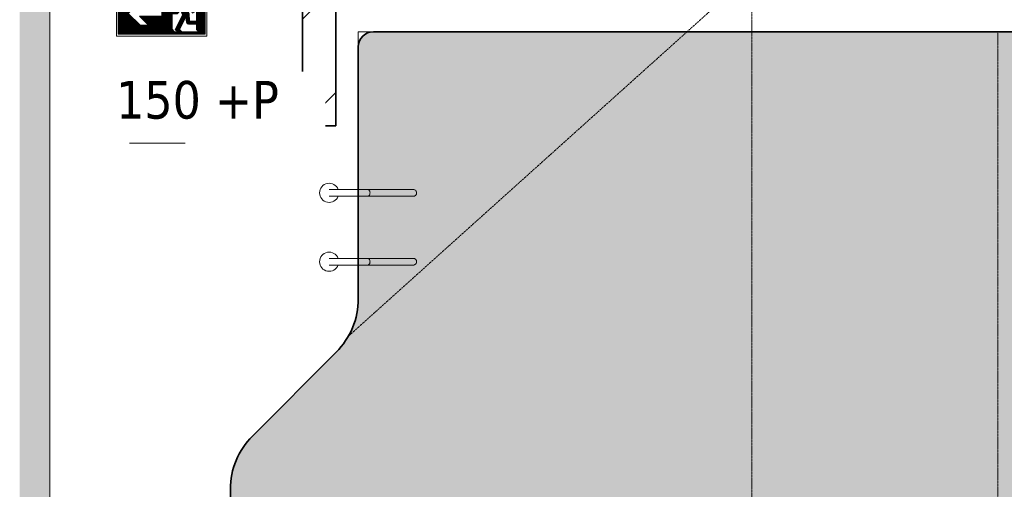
# Model space of a CAD drawing. Header units: millimetres. Extents: x 2016 to 102618, y -16590 to 68005.
# Tile 117 of 256: x 32010 to 38553, y 54263 to 57380. Entities that reach past the tile are written whole.
import ezdxf

# ---------------------------------------------------------------- set-up
doc = ezdxf.new("R2010")
doc.units = ezdxf.units.MM
doc.linetypes.add('dash 2_2', pattern=[4, 2, -2])
for name, color, linetype, lineweight in [('A-ANNO-NOTE', 131, 'Continuous', 5), ('A-DETL', 90, 'Continuous', 18), ('A-DETL-MBND', 5, 'Continuous', 13), ('A-FLOR', 192, 'Continuous', 13), ('A-GENM', 13, 'Continuous', 13), ('A-WALL-FNSH', 113, 'Continuous', 25), ('A-WALL-PATT', 111, 'Continuous', 25), ('G-ANNO-DIMS', 111, 'Continuous', 9), ('S-COLS', 52, 'Continuous', 13)]:
    doc.layers.add(name, color=color, linetype=linetype, lineweight=lineweight)
doc.layers.add('Water', color=131, linetype='Continuous')
doc.styles.add('Tahoma_1', font='tahoma.ttf', dxfattribs={"height": 250})

# ---------------------------------------------------------------- blocks, each defined once
blk = doc.blocks.new('28_VCS_SF_houten kolom - houten kolom 220x1000-V213-00 Begane grond')
at = {"layer": 'S-COLS', "lineweight": 5}
h = blk.add_hatch(dxfattribs=at)
h.set_pattern_fill('FP_208', color=256, style=0, pattern_type=2)
h.set_pattern_definition([(315, (-57175, 34000), (353.5534, 353.5534), [])])
h.paths.add_polyline_path([(-500, 110), (-500, -110), (500, -110), (500, 110), (-280, 110)], flags=0)
at = {"layer": 'S-COLS', "lineweight": 35}
for p, q in [((500, 110), (-500, 110)), ((-500, 110), (-500, -110)), ((500, -110), (500, 110)), ((-500, -110), (500, -110))]:
    blk.add_line(p, q, dxfattribs=at)
blk = doc.blocks.new('Stainless_Steel_Pool_Ladder_-_Parametric_Length_amp_Step_Height_12016 - Stainless_Steel_Pool_Ladder_-_Parametric_Length_amp_Step_Height_12016-3785707-00 Begane grond')
at = {"layer": 'A-GENM'}
for p, q in [((498.5, 250.8), (255.6, 250.8)), ((255.6, 206.4), (498.5, 206.4)), ((498.5, -206.4), (255.6, -206.4)), ((255.6, -250.8), (498.5, -250.8))]:
    blk.add_line(p, q, dxfattribs=at)
at = {"layer": 'A-GENM', "flags": 128}
for points in [[(193.7, 250.8), (188.1, 250.8), (182.2, 250.8), (176.3, 250.8), (170.3, 250.8), (164.4, 250.8), (158.3, 250.8), (152.3, 250.8), (146.3, 250.8), (140.3, 250.8), (134.3, 250.8), (128.3, 250.8), (122.4, 250.8), (116.5, 250.8), (110.6, 250.8), (104.9, 250.8), (99.2, 250.8), (93.6, 250.8), (88, 250.8), (82.6, 250.8), (77.3, 250.8), (72.1, 250.8), (67, 250.8), (62.1, 250.8), (57.3, 250.8), (52.6, 250.8), (48.1, 250.8), (43.8, 250.8), (39.6, 250.8), (35.6, 250.8), (31.8, 250.8), (28.2, 250.8), (24.8, 250.8), (21.6, 250.8), (18.6, 250.8), (15.8, 250.8), (13.2, 250.8), (10.9, 250.8), (8.7, 250.8), (6.8, 250.8), (5.2, 250.8), (3.7, 250.8), (2.5, 250.8), (1.5, 250.8), (0.8, 250.8), (0.3, 250.8), (0, 250.8), (0, 250.8)], [(0, 206.4), (0.1, 206.4), (0.5, 206.4), (1.1, 206.4), (1.9, 206.4), (3, 206.4), (4.3, 206.4), (5.9, 206.4), (7.6, 206.4), (9.7, 206.4), (11.9, 206.4), (14.3, 206.4), (17, 206.4), (19.9, 206.4), (23, 206.4), (26.3, 206.4), (29.8, 206.4), (33.5, 206.4), (37.4, 206.4), (41.4, 206.4), (45.7, 206.4), (50.1, 206.4), (54.6, 206.4), (59.4, 206.4), (64.2, 206.4), (69.2, 206.4), (74.4, 206.4), (79.6, 206.4), (85, 206.4), (90.5, 206.4), (96, 206.4), (101.7, 206.4), (107.4, 206.4), (113.2, 206.4), (119.1, 206.4), (125, 206.4), (131, 206.4), (136.9, 206.4), (142.9, 206.4), (149, 206.4), (155, 206.4), (161, 206.4), (167, 206.4), (173, 206.4), (178.9, 206.4), (184.8, 206.4), (190.6, 206.4), (193.7, 206.4)], [(193.7, 206.4), (196.4, 206.4), (202.1, 206.4), (207.7, 206.4), (213.3, 206.4), (218.7, 206.4), (224, 206.4), (229.2, 206.4), (234.3, 206.4), (239.2, 206.4), (244, 206.4), (248.7, 206.4), (253.2, 206.4), (255.6, 206.4)], [(255.6, 250.8), (251.2, 250.8), (246.6, 250.8), (241.9, 250.8), (237, 250.8), (232, 250.8), (226.9, 250.8), (221.7, 250.8), (216.3, 250.8), (210.8, 250.8), (205.3, 250.8), (199.6, 250.8), (193.9, 250.8)], [(558.8, 250.8), (557.7, 250.8), (556.3, 250.8), (554.4, 250.8), (552.3, 250.8), (549.7, 250.8), (546.9, 250.8), (543.6, 250.8), (540.1, 250.8), (536.2, 250.8), (532, 250.8), (527.4, 250.8), (522.6, 250.8), (517.4, 250.8), (512, 250.8), (506.2, 250.8), (500.2, 250.8), (498.5, 250.8)], [(498.5, 206.4), (504.6, 206.4), (510.5, 206.4), (516, 206.4), (521.2, 206.4), (526.2, 206.4), (530.8, 206.4), (535.1, 206.4), (539.1, 206.4), (542.7, 206.4), (546, 206.4), (549, 206.4), (551.6, 206.4), (553.9, 206.4), (555.8, 206.4), (557.4, 206.4), (558.5, 206.4), (558.8, 206.4)], [(193.7, -206.4), (188.1, -206.4), (182.2, -206.4), (176.3, -206.4), (170.3, -206.4), (164.4, -206.4), (158.3, -206.4), (152.3, -206.4), (146.3, -206.4), (140.3, -206.4), (134.3, -206.4), (128.3, -206.4), (122.4, -206.4), (116.5, -206.4), (110.6, -206.4), (104.9, -206.4), (99.2, -206.4), (93.6, -206.4), (88, -206.4), (82.6, -206.4), (77.3, -206.4), (72.1, -206.4), (67, -206.4), (62.1, -206.4), (57.3, -206.4), (52.6, -206.4), (48.1, -206.4), (43.8, -206.4), (39.6, -206.4), (35.6, -206.4), (31.8, -206.4), (28.2, -206.4), (24.8, -206.4), (21.6, -206.4), (18.6, -206.4), (15.8, -206.4), (13.2, -206.4), (10.9, -206.4), (8.7, -206.4), (6.8, -206.4), (5.2, -206.4), (3.7, -206.4), (2.5, -206.4), (1.5, -206.4), (0.8, -206.4), (0.3, -206.4), (0, -206.4), (0, -206.4)], [(0, -250.8), (0.1, -250.8), (0.5, -250.8), (1.1, -250.8), (1.9, -250.8), (3, -250.8), (4.3, -250.8), (5.9, -250.8), (7.6, -250.8), (9.7, -250.8), (11.9, -250.8), (14.3, -250.8), (17, -250.8), (19.9, -250.8), (23, -250.8), (26.3, -250.8), (29.8, -250.8), (33.5, -250.8), (37.4, -250.8), (41.4, -250.8), (45.7, -250.8), (50.1, -250.8), (54.6, -250.8), (59.4, -250.8), (64.2, -250.8), (69.2, -250.8), (74.4, -250.8), (79.6, -250.8), (85, -250.8), (90.5, -250.8), (96, -250.8), (101.7, -250.8), (107.4, -250.8), (113.2, -250.8), (119.1, -250.8), (125, -250.8), (131, -250.8), (136.9, -250.8), (142.9, -250.8), (149, -250.8), (155, -250.8), (161, -250.8), (167, -250.8), (173, -250.8), (178.9, -250.8), (184.8, -250.8), (190.6, -250.8), (193.7, -250.8)], [(193.7, -250.8), (196.4, -250.8), (202.1, -250.8), (207.7, -250.8), (213.3, -250.8), (218.7, -250.8), (224, -250.8), (229.2, -250.8), (234.3, -250.8), (239.2, -250.8), (244, -250.8), (248.7, -250.8), (253.2, -250.8), (255.6, -250.8)], [(255.6, -206.4), (251.2, -206.4), (246.6, -206.4), (241.9, -206.4), (237, -206.4), (232, -206.4), (226.9, -206.4), (221.7, -206.4), (216.3, -206.4), (210.8, -206.4), (205.3, -206.4), (199.6, -206.4), (193.9, -206.4)], [(558.8, -206.4), (557.7, -206.4), (556.3, -206.4), (554.4, -206.4), (552.3, -206.4), (549.7, -206.4), (546.9, -206.4), (543.6, -206.4), (540.1, -206.4), (536.2, -206.4), (532, -206.4), (527.4, -206.4), (522.6, -206.4), (517.4, -206.4), (512, -206.4), (506.2, -206.4), (500.2, -206.4), (498.5, -206.4)], [(498.5, -250.8), (504.6, -250.8), (510.5, -250.8), (516, -250.8), (521.2, -250.8), (526.2, -250.8), (530.8, -250.8), (535.1, -250.8), (539.1, -250.8), (542.7, -250.8), (546, -250.8), (549, -250.8), (551.6, -250.8), (553.9, -250.8), (555.8, -250.8), (557.4, -250.8), (558.5, -250.8), (558.8, -250.8)]]:
    blk.add_lwpolyline(points, dxfattribs=at)
at = {"layer": 'A-GENM'}
for centre, start, end in [((0, 228.6), 20.55997, 180), ((0, 228.6), 180, 339.44877), ((0, -228.6), 20.55997, 180), ((0, -228.6), 180, 339.44877)]:
    blk.add_arc(centre, 63.5, start, end, dxfattribs=at)
for points, knots in [([(271.5, 228.6), (271.5, 231.2), (270.8, 236.4), (268, 243.2), (263.7, 248.2), (258.5, 250.9), (254.9, 250.9), (253.2, 250.6)], [-1, -1, -1, -1, -0.8888889, -0.7777778, -0.6666667, -0.5555556, -0.4525978, -0.4525978, -0.4525978, -0.4525978]), ([(253.2, 206.6), (254.9, 206.3), (258.5, 206.3), (263.7, 209), (268, 214), (270.8, 220.8), (271.5, 226), (271.5, 228.6)], [-0.5471169, -0.5471169, -0.5471169, -0.5471169, -0.4444444, -0.3333333, -0.2222222, -0.1111111, 0, 0, 0, 0]), ([(581, 228.6), (581, 231.2), (580.1, 236.4), (576.2, 243.2), (570.1, 248.2), (562.9, 250.9), (557.8, 250.9), (555.4, 250.6)], [-1, -1, -1, -1, -0.8888889, -0.7777778, -0.6666667, -0.5555556, -0.4517371, -0.4517371, -0.4517371, -0.4517371]), ([(555.4, 206.6), (557.8, 206.3), (562.9, 206.3), (570.1, 209), (576.2, 214), (580.1, 220.8), (581, 226), (581, 228.6)], [-0.548285, -0.548285, -0.548285, -0.548285, -0.4444444, -0.3333333, -0.2222222, -0.1111111, 0, 0, 0, 0]), ([(271.5, -228.6), (271.5, -226), (270.8, -220.8), (268, -214), (263.7, -209), (258.5, -206.3), (254.9, -206.3), (253.2, -206.6)], [-1, -1, -1, -1, -0.8888889, -0.7777778, -0.6666667, -0.5555556, -0.4525978, -0.4525978, -0.4525978, -0.4525978]), ([(253.2, -250.6), (254.9, -250.9), (258.5, -250.9), (263.7, -248.2), (268, -243.2), (270.8, -236.4), (271.5, -231.2), (271.5, -228.6)], [-0.5471169, -0.5471169, -0.5471169, -0.5471169, -0.4444444, -0.3333333, -0.2222222, -0.1111111, 0, 0, 0, 0]), ([(581, -228.6), (581, -226), (580.1, -220.8), (576.2, -214), (570.1, -209), (562.9, -206.3), (557.8, -206.3), (555.4, -206.6)], [-1, -1, -1, -1, -0.8888889, -0.7777778, -0.6666667, -0.5555556, -0.4517371, -0.4517371, -0.4517371, -0.4517371]), ([(555.4, -250.6), (557.8, -250.9), (562.9, -250.9), (570.1, -248.2), (576.2, -243.2), (580.1, -236.4), (581, -231.2), (581, -228.6)], [-0.548285, -0.548285, -0.548285, -0.548285, -0.4444444, -0.3333333, -0.2222222, -0.1111111, 0, 0, 0, 0])]:
    blk.add_open_spline(points, degree=3, knots=knots, dxfattribs=at)
blk = doc.blocks.new('NLRS_00_NEN-EN ISO 7010_E001 - vluchtweg links-4415713-00 Begane grond')
at = {"layer": 'A-ANNO-NOTE', "lineweight": 9}
for p, q in [((-3, 0), (-3, -3.015)), ((3, 0), (-3, 0)), ((-2.883, -0.117), (2.883, -0.117)), ((-2.883, -2.898), (-2.883, -0.117)), ((-2.835, -0.117), (-2.835, -2.898)), ((-2.788, -0.117), (-2.788, -2.898)), ((-2.74, -0.117), (-2.74, -2.898)), ((-2.692, -0.117), (-2.692, -2.898)), ((-2.645, -0.117), (-2.645, -2.898)), ((-2.597, -0.117), (-2.597, -2.898)), ((-2.549, -0.117), (-2.549, -2.898)), ((-2.502, -0.117), (-2.502, -2.898)), ((-2.454, -0.117), (-2.454, -2.898)), ((-2.406, -0.117), (-2.406, -2.898)), ((-2.359, -0.117), (-2.359, -2.898)), ((-2.311, -0.117), (-2.311, -2.898)), ((-2.263, -0.117), (-2.263, -2.898)), ((-2.216, -0.117), (-2.216, -2.898)), ((-2.168, -0.117), (-2.168, -1.459)), ((-2.12, -0.117), (-2.12, -1.411)), ((-2.073, -0.117), (-2.073, -1.364)), ((-2.025, -0.117), (-2.025, -1.316)), ((-1.978, -0.117), (-1.978, -1.268)), ((-1.93, -0.117), (-1.93, -1.221)), ((-1.882, -0.117), (-1.882, -1.173)), ((-1.835, -0.117), (-1.835, -1.125)), ((-1.787, -0.117), (-1.787, -1.078)), ((-1.739, -0.117), (-1.739, -1.03)), ((-1.692, -0.117), (-1.692, -0.983)), ((-1.644, -0.117), (-1.644, -0.935)), ((-1.596, -0.117), (-1.596, -0.887)), ((-1.549, -0.117), (-1.549, -0.84)), ((-1.501, -0.117), (-1.501, -0.792)), ((-1.453, -0.117), (-1.453, -0.744)), ((-1.406, -0.117), (-1.406, -0.724)), ((-1.358, -0.117), (-1.358, -0.724)), ((-1.31, -0.117), (-1.31, -0.724)), ((-1.263, -0.117), (-1.263, -0.724)), ((-1.215, -0.117), (-1.215, -0.724)), ((-1.167, -0.117), (-1.167, -0.724)), ((-1.12, -0.117), (-1.12, -0.724)), ((-1.072, -0.117), (-1.072, -0.724)), ((-1.025, -0.117), (-1.025, -0.724)), ((-0.977, -0.117), (-0.977, -0.724)), ((-0.929, -0.117), (-0.929, -0.724)), ((-0.882, -0.117), (-0.882, -0.724)), ((-0.834, -0.117), (-0.834, -1.313)), ((-0.786, -0.117), (-0.786, -1.313)), ((-0.739, -0.117), (-0.739, -1.313)), ((-0.691, -0.117), (-0.691, -1.313)), ((-0.643, -0.117), (-0.643, -1.313)), ((-0.596, -0.117), (-0.596, -1.313)), ((-0.548, -0.117), (-0.548, -1.313)), ((-0.5, -0.117), (-0.5, -1.313)), ((-0.453, -0.117), (-0.453, -1.313)), ((-0.405, -0.117), (-0.405, -1.313)), ((-0.357, -0.117), (-0.357, -1.313)), ((-0.31, -0.117), (-0.31, -1.313)), ((-0.262, -0.117), (-0.262, -1.313)), ((-0.214, -0.117), (-0.214, -1.313)), ((-0.167, -0.117), (-0.167, -1.313)), ((-0.119, -0.117), (-0.119, -1.313)), ((-0.071, -0.117), (-0.071, -1.313)), ((-0.024, -0.117), (-0.024, -1.313)), ((0.024, -0.117), (0.024, -2.898)), ((0.071, -0.117), (0.071, -2.898)), ((0.119, -0.117), (0.119, -2.898)), ((0.167, -0.117), (0.167, -2.898)), ((0.214, -0.117), (0.214, -2.898)), ((0.262, -0.117), (0.262, -2.898)), ((0.31, -0.117), (0.31, -2.898)), ((0.357, -0.117), (0.357, -2.898)), ((0.405, -0.117), (0.405, -2.898)), ((0.453, -0.117), (0.453, -2.898)), ((0.5, -0.117), (0.5, -2.898)), ((0.548, -0.117), (0.548, -2.898)), ((0.596, -0.117), (0.596, -2.898)), ((0.643, -0.117), (0.643, -2.898)), ((0.691, -0.117), (0.691, -2.898)), ((0.696, -0.279), (2.304, -0.279)), ((0.696, -1.356), (0.696, -0.279)), ((0.739, -0.117), (0.739, -0.279)), ((0.786, -0.117), (0.786, -0.279)), ((0.834, -0.117), (0.834, -0.279)), ((0.882, -0.117), (0.882, -0.279)), ((0.929, -0.117), (0.929, -0.279)), ((0.977, -0.117), (0.977, -0.279)), ((1.025, -0.117), (1.025, -0.279)), ((1.072, -0.117), (1.072, -0.279)), ((1.12, -0.117), (1.12, -0.279)), ((1.167, -0.117), (1.167, -0.279)), ((1.167, -0.62), (1.167, -0.906)), ((1.215, -0.117), (1.215, -0.279)), ((1.215, -0.593), (1.215, -0.932)), ((1.263, -0.117), (1.263, -0.279)), ((1.263, -0.583), (1.263, -0.943)), ((1.31, -0.117), (1.31, -0.279)), ((1.31, -0.585), (1.31, -0.94)), ((1.358, -0.117), (1.358, -0.279)), ((1.358, -0.601), (1.358, -0.924)), ((1.406, -0.117), (1.406, -0.279)), ((1.406, -0.636), (1.406, -0.89)), ((1.453, -0.117), (1.453, -0.279)), ((1.501, -0.117), (1.501, -0.279)), ((1.549, -0.117), (1.549, -0.279)), ((1.596, -0.117), (1.596, -0.279)), ((1.644, -0.117), (1.644, -0.279)), ((1.692, -0.117), (1.692, -0.279)), ((1.739, -0.117), (1.739, -0.279)), ((1.787, -0.117), (1.787, -0.279)), ((1.835, -0.117), (1.835, -0.279)), ((1.882, -0.117), (1.882, -0.279)), ((1.93, -0.117), (1.93, -0.279)), ((1.977, -0.117), (1.977, -0.279)), ((2.026, -0.117), (2.026, -0.279)), ((2.073, -0.117), (2.073, -0.279)), ((2.121, -0.117), (2.121, -0.279)), ((2.169, -0.117), (2.169, -0.279)), ((2.216, -0.117), (2.216, -0.279)), ((2.264, -0.117), (2.264, -0.279)), ((2.304, -0.279), (2.304, -2.033)), ((2.311, -0.117), (2.311, -2.578)), ((2.359, -0.117), (2.359, -2.625)), ((2.406, -0.117), (2.406, -2.673)), ((2.454, -0.117), (2.454, -2.721)), ((2.502, -0.117), (2.502, -2.898)), ((2.549, -0.117), (2.549, -2.898)), ((2.597, -0.117), (2.597, -2.898)), ((2.645, -0.117), (2.645, -2.898)), ((2.692, -0.117), (2.692, -2.898)), ((2.74, -0.117), (2.74, -2.898)), ((2.788, -0.117), (2.788, -2.898)), ((2.835, -0.117), (2.835, -2.898)), ((2.883, -0.117), (2.883, -2.898)), ((3, -3.015), (3, 0)), ((-1.433, -0.724), (-2.216, -1.507)), ((-0.875, -0.724), (-1.464, -1.313)), ((-0.875, -0.724), (-1.433, -0.724)), ((-1.167, -1.051), (-1.429, -1.313)), ((-1.167, -1.096), (-1.384, -1.313)), ((-1.167, -1.146), (-1.334, -1.313)), ((-1.167, -1.194), (-1.286, -1.313)), ((-1.12, -1.197), (-1.236, -1.313)), ((-1.167, -1.016), (-1.167, -1.244)), ((-1.12, -0.968), (-1.12, -1.313)), ((-1.072, -0.92), (-1.072, -1.313)), ((-1.025, -0.873), (-1.025, -1.313)), ((-0.977, -0.825), (-0.977, -1.313)), ((-0.929, -0.777), (-0.929, -1.313)), ((-0.882, -0.724), (-0.882, -1.313)), ((1.292, -0.977), (0.939, -1.356)), ((1.022, -1.531), (1.251, -1.303)), ((1.025, -1.264), (1.025, -1.529)), ((1.072, -1.213), (1.072, -1.482)), ((1.12, -0.675), (1.12, -0.851)), ((1.12, -1.161), (1.12, -1.434)), ((1.167, -1.11), (1.167, -1.386)), ((1.215, -1.059), (1.215, -1.339)), ((1.251, -1.303), (1.406, -1.651)), ((1.263, -1.008), (1.263, -1.33)), ((1.263, -1.008), (1.263, -1.33)), ((1.31, -0.977), (1.31, -1.437)), ((1.946, -0.977), (1.31, -0.977)), ((1.358, -0.977), (1.358, -1.544)), ((1.406, -0.977), (1.406, -2.13)), ((1.453, -0.977), (1.453, -2.037)), ((1.501, -0.977), (1.501, -1.943)), ((1.549, -0.977), (1.549, -1.85)), ((1.596, -0.977), (1.596, -1.756)), ((1.628, -1.149), (1.85, -1.149)), ((1.817, -1.519), (1.628, -1.149)), ((1.644, -0.977), (1.644, -1.149)), ((1.644, -1.18), (1.644, -2.037)), ((1.692, -0.977), (1.692, -1.149)), ((1.692, -1.273), (1.692, -2.186)), ((1.739, -0.977), (1.739, -1.149)), ((1.787, -0.977), (1.787, -1.149)), ((1.835, -0.977), (1.835, -1.149)), ((1.85, -1.149), (2.045, -1.486)), ((1.882, -0.977), (1.882, -1.205)), ((1.93, -0.977), (1.93, -1.288)), ((2.196, -1.409), (1.946, -0.977)), ((1.978, -1.031), (1.978, -1.37)), ((2.025, -1.114), (2.025, -1.453)), ((2.025, -1.306), (2.11, -1.453)), ((2.073, -1.196), (2.073, -1.388)), ((2.073, -1.293), (2.153, -1.431)), ((-1.433, -2.291), (-2.216, -1.507)), ((-2.168, -1.556), (-2.168, -2.898)), ((-2.12, -1.603), (-2.12, -2.898)), ((-2.073, -1.651), (-2.073, -2.898)), ((-2.025, -1.699), (-2.025, -2.898)), ((-1.978, -1.746), (-1.978, -2.898)), ((-1.93, -1.794), (-1.93, -2.898)), ((-1.882, -1.841), (-1.882, -2.898)), ((-1.835, -1.889), (-1.835, -2.898)), ((-1.787, -1.937), (-1.787, -2.898)), ((0, -1.313), (-1.464, -1.313)), ((-0.875, -2.291), (-1.464, -1.702)), ((0, -1.702), (-1.464, -1.702)), ((-1.167, -1.953), (-1.418, -1.702)), ((-1.167, -1.906), (-1.372, -1.702)), ((-1.167, -1.86), (-1.325, -1.702)), ((-1.167, -1.815), (-1.28, -1.702)), ((-1.12, -1.815), (-1.233, -1.702)), ((-1.167, -1.702), (-1.167, -1.999)), ((-1.12, -1.702), (-1.12, -2.047)), ((-1.072, -1.702), (-1.072, -2.094)), ((-1.025, -1.702), (-1.025, -2.142)), ((-0.977, -1.702), (-0.977, -2.19)), ((-0.929, -1.702), (-0.929, -2.237)), ((-0.882, -1.702), (-0.882, -2.285)), ((-0.834, -1.702), (-0.834, -2.898)), ((-0.786, -1.702), (-0.786, -2.898)), ((-0.739, -1.702), (-0.739, -2.898)), ((-0.691, -1.702), (-0.691, -2.898)), ((-0.643, -1.702), (-0.643, -2.898)), ((-0.596, -1.702), (-0.596, -2.898)), ((-0.548, -1.702), (-0.548, -2.898)), ((-0.5, -1.702), (-0.5, -2.898)), ((-0.453, -1.702), (-0.453, -2.898)), ((-0.405, -1.702), (-0.405, -2.898)), ((-0.357, -1.702), (-0.357, -2.898)), ((-0.31, -1.702), (-0.31, -2.898)), ((-0.262, -1.702), (-0.262, -2.898)), ((-0.214, -1.702), (-0.214, -2.898)), ((-0.167, -1.702), (-0.167, -2.898)), ((-0.119, -1.702), (-0.119, -2.898)), ((-0.071, -1.702), (-0.071, -2.898)), ((-0.024, -1.702), (-0.024, -2.898)), ((0, -1.702), (0, -1.313)), ((0.939, -1.356), (0.696, -1.356)), ((0.696, -1.531), (1.022, -1.531)), ((0.696, -2.57), (0.696, -1.531)), ((0.739, -1.356), (0.739, -1.531)), ((0.786, -1.356), (0.786, -1.531)), ((0.834, -1.356), (0.834, -1.531)), ((0.882, -1.356), (0.882, -1.531)), ((1.406, -1.586), (0.904, -2.57)), ((0.929, -1.356), (0.929, -1.531)), ((0.977, -1.315), (0.977, -1.531)), ((1.182, -2.57), (1.596, -1.756)), ((1.215, -1.96), (1.215, -2.504)), ((1.263, -1.867), (1.263, -2.411)), ((1.31, -1.773), (1.31, -2.317)), ((1.358, -1.68), (1.358, -2.224)), ((1.599, -1.751), (1.657, -2.116)), ((1.739, -1.367), (1.739, -2.216)), ((1.787, -1.46), (1.787, -2.224)), ((1.853, -2.033), (1.817, -1.519)), ((1.835, -1.775), (1.835, -2.224)), ((2.045, -1.486), (2.196, -1.409)), ((-1.739, -1.984), (-1.739, -2.898)), ((-1.692, -2.032), (-1.692, -2.898)), ((-1.644, -2.08), (-1.644, -2.898)), ((-1.596, -2.127), (-1.596, -2.898)), ((-1.549, -2.175), (-1.549, -2.898)), ((-1.501, -2.223), (-1.501, -2.898)), ((-1.453, -2.27), (-1.453, -2.898)), ((-0.875, -2.291), (-1.433, -2.291)), ((-1.406, -2.291), (-1.406, -2.898)), ((-1.358, -2.291), (-1.358, -2.898)), ((-1.31, -2.291), (-1.31, -2.898)), ((-1.263, -2.291), (-1.263, -2.898)), ((-1.215, -2.291), (-1.215, -2.898)), ((-1.167, -2.291), (-1.167, -2.898)), ((-1.12, -2.291), (-1.12, -2.898)), ((-1.072, -2.291), (-1.072, -2.898)), ((-1.025, -2.291), (-1.025, -2.898)), ((-0.977, -2.291), (-0.977, -2.898)), ((-0.929, -2.291), (-0.929, -2.898)), ((-0.882, -2.291), (-0.882, -2.898)), ((0.862, -2.736), (0.691, -2.565)), ((0.739, -2.612), (0.739, -2.898)), ((0.904, -2.57), (1.072, -2.738)), ((0.904, -2.57), (1.182, -2.57)), ((0.977, -2.428), (0.977, -2.643)), ((1.025, -2.334), (1.025, -2.69)), ((1.072, -2.241), (1.072, -2.898)), ((1.12, -2.147), (1.12, -2.898)), ((1.167, -2.054), (1.167, -2.898)), ((1.182, -2.57), (1.347, -2.736)), ((1.215, -2.604), (1.215, -2.898)), ((1.787, -2.224), (2.496, -2.224)), ((2.304, -2.033), (1.853, -2.033)), ((1.882, -2.033), (1.882, -2.224)), ((1.93, -2.033), (1.93, -2.224)), ((1.978, -2.033), (1.978, -2.224)), ((2.025, -2.033), (2.025, -2.224)), ((2.073, -2.033), (2.073, -2.224)), ((2.12, -2.033), (2.12, -2.224)), ((2.168, -2.033), (2.168, -2.224)), ((2.216, -2.033), (2.216, -2.224)), ((2.263, -2.033), (2.263, -2.224)), ((2.304, -2.57), (2.304, -2.224)), ((2.304, -2.57), (2.469, -2.736)), ((2.496, -2.224), (2.311, -2.039)), ((-3, -3.015), (3, -3.015)), ((2.883, -2.898), (-2.883, -2.898)), ((0.786, -2.66), (0.786, -2.898)), ((0.834, -2.708), (0.834, -2.898)), ((0.882, -2.736), (0.882, -2.898)), ((1.072, -2.736), (0.882, -2.736)), ((0.929, -2.736), (0.929, -2.898)), ((0.977, -2.736), (0.977, -2.898)), ((1.025, -2.736), (1.025, -2.898)), ((1.263, -2.651), (1.263, -2.898)), ((1.31, -2.699), (1.31, -2.898)), ((1.358, -2.736), (1.358, -2.898)), ((2.454, -2.736), (1.358, -2.736)), ((1.406, -2.736), (1.406, -2.898)), ((1.453, -2.736), (1.453, -2.898)), ((1.501, -2.736), (1.501, -2.898)), ((1.549, -2.736), (1.549, -2.898)), ((1.596, -2.736), (1.596, -2.898)), ((1.644, -2.736), (1.644, -2.898)), ((1.692, -2.736), (1.692, -2.898)), ((1.739, -2.736), (1.739, -2.898)), ((1.787, -2.736), (1.787, -2.898)), ((1.835, -2.736), (1.835, -2.898)), ((1.882, -2.736), (1.882, -2.898)), ((1.93, -2.736), (1.93, -2.898)), ((1.978, -2.736), (1.978, -2.898)), ((2.025, -2.736), (2.025, -2.898)), ((2.073, -2.736), (2.073, -2.898)), ((2.12, -2.736), (2.12, -2.898)), ((2.168, -2.736), (2.168, -2.898)), ((2.216, -2.736), (2.216, -2.898)), ((2.263, -2.736), (2.263, -2.898)), ((2.311, -2.736), (2.311, -2.898)), ((2.359, -2.736), (2.359, -2.898)), ((2.406, -2.736), (2.406, -2.898)), ((2.454, -2.736), (2.454, -2.898))]:
    blk.add_line(p, q, dxfattribs=at)
blk.add_circle((1.277, -0.763), 0.18, dxfattribs=at)
blk.add_arc((1.783, -2.096), 0.128, 189, 270, dxfattribs=at)

msp = doc.modelspace()

# ---------------------------------------------------------------- hatches: boundary and pattern name
at = {"layer": 'A-WALL-PATT', "lineweight": 13}
msp.add_hatch(color=256, dxfattribs=at).paths.add_polyline_path([(32135.9, 52899.5), (32210, 52899.5), (32210, 57490), (32010, 57490), (32010, 52899.5), (32110, 52899.5)], flags=0)
at = {"layer": 'Water', "transparency": 33554509}
h = msp.add_hatch(color=256, dxfattribs=at)
h.paths.add_polyline_path([(26662.3, 34188.5), (27378.9, 35594.9), (27404.8, 35633.8), (27439, 35665.5), (27479.6, 35688.5), (27524.5, 35701.4), (27571.1, 35703.6), (29459.4, 35571.6), (29505.2, 35562.9), (29547.8, 35543.9), (29587.3, 35512.5), (29616.4, 35474.8), (29634.5, 35437.2), (29971.8, 34457.7), (37653.5, 36516.7), (37717.3, 36539.7), (37777.5, 36571), (37836.4, 36613.5), (37888.5, 36664.1), (37932.7, 36721.8), (37968.1, 36785.2), (37994, 36853.1), (38009.7, 36924.1), (38015, 36996.5), (38015, 40809.8), (38008.8, 40888), (37990.5, 40964.3), (37960.5, 41036.8), (37919.5, 41103.7), (37868.5, 41163.4), (35736.1, 43295.9), (35685.1, 43355.5), (35643.2, 43424.6), (35614.1, 43494.9), (35595.8, 43571.2), (35589.6, 43649.4), (35595.8, 43727.6), (35614.1, 43803.9), (35646.8, 43880.9), (35685.1, 43943.3), (36195.2, 44645.4), (36236.4, 44691.3), (36286.1, 44727.8), (36342.2, 44753.4), (36402.4, 44766.9), (36475.1, 44766.9), (36875, 44731.9), (36875, 49475), (36445, 49475.7), (36419.1, 49479.9), (36391.2, 49494.1), (36386.8, 49498.5), (36379.3, 49504.3), (36363.4, 49525), (36353.4, 49549.1), (36350, 49575), (36350, 49900), (36354.9, 49930.9), (36369.1, 49958.8), (36373.5, 49963.2), (36379.3, 49970.7), (36400, 49986.6), (36424.1, 49996.6), (36450, 50000), (39984.5, 50000), (39984.5, 57300), (34360, 57300), (34334.1, 57296.6), (34310, 57286.6), (34289.3, 57270.7), (34273.4, 57250), (34263.4, 57225.9), (34260, 57200), (34260, 55526.8), (34253.8, 55448.5), (34235.5, 55372.3), (34205.5, 55299.8), (34164.5, 55232.9), (34113.6, 55173.2), (33556.5, 54616.1), (33505.5, 54556.5), (33464.5, 54489.6), (33434.5, 54417.1), (33416.2, 54340.8), (33410, 54262.6), (33409.6, 46477.3), (33406.6, 46454.5), (33396, 46429.6), (33380.7, 46409.7), (33360, 46393.8), (33335.9, 46383.8), (33310, 46380.4), (32335, 46380.4), (32335, 44724.7), (32331.6, 44698.8), (32321.6, 44674.7), (32305.7, 44654), (32285, 44638.1), (32260.9, 44628.1), (32235, 44624.7), (27296.8, 44624.7), (27266.8, 44629.8), (27246.8, 44638.1), (27226.1, 44654), (27210.2, 44674.7), (27200.2, 44698.8), (27196.8, 44724.7), (27196.8, 50784.3), (27139.2, 50831), (26943.1, 50788.5), (26767.9, 50780.4), (26680.6, 50700), (25078, 50700), (25079.2, 50717.6), (24939.2, 50831), (24743.1, 50788.5), (24567.9, 50780.4), (24480.6, 50700), (24346.8, 50700), (24346.8, 50349.5), (24341.7, 50310.6), (24326.7, 50274.5), (24302.9, 50243.4), (24271.8, 50219.6), (24232.2, 50204.1), (24196.8, 50199.5), (20996.8, 50199.5), (20958, 50204.6), (20921.8, 50219.6), (20890.8, 50243.4), (20866.9, 50274.5), (20851.9, 50310.6), (20846.8, 50349.5), (20846.8, 51299.5), (13472.3, 51299.5), (13472.3, 49893), (14957.2, 49684.3), (15032.1, 49667.9), (15103.6, 49640.1), (15170.1, 49601.8), (15229.9, 49553.7), (15285.8, 49491.6), (15732, 48920.6), (15801.8, 48821.2), (15861.2, 48715.3), (15909.6, 48604), (15946.5, 48488.3), (15971.6, 48369.5), (15984.5, 48248.8), (15984.5, 48120.7), (15971.2, 47995.2), (15949.7, 47887.4), (15914, 47771.3), (15863.4, 47653.5), (15808.4, 47553), (15739.7, 47452.9), (15661.1, 47360.3), (15573.6, 47276.1), (14968.8, 46750.3), (14931.2, 46711.1), (14901.2, 46665.7), (14880, 46615.7), (14868.1, 46562.7), (14866, 46508.4), (14873.7, 46454.6), (15443.4, 44055.6), (15447, 43999.3), (15439.9, 43943.2), (15422.5, 43889.5), (15395.3, 43840.1), (15359.3, 43796.6), (15326.5, 43763.8), (15874.7, 43421.2), (15911.5, 43391.6), (15940.3, 43354.3), (15959.6, 43311.2), (15968.3, 43264.8), (16199.7, 39765.3), (16199.4, 39693.2), (16187.5, 39614), (16164.5, 39537.3), (16130.8, 39464.7), (16081.8, 39391.6), (16034.2, 39337.5), (15973.3, 39285.5), (15905.6, 39242.7), (15832.5, 39210), (14286.1, 38647.1), (14242.6, 38625), (14205.9, 38593), (14177.6, 38552.3), (14160.4, 38507.6), (14154.5, 38459.2), (14154.5, 38070.5), (14149.5, 38026), (14134.7, 37983.7), (14110.9, 37945.8), (14079.2, 37914.1), (14041.3, 37890.3), (13999, 37875.5), (13954.5, 37870.5), (13954.5, 36690.1), (13959, 36648), (13972.3, 36607.7), (13993.7, 36571.2), (14022.4, 36540), (14058.1, 36515), (14096, 36498.9), (21015.9, 34383.3), (21041.5, 34377.3), (21067.7, 34374.6), (26658.3, 34188.6)], flags=0)
h.paths.add_polyline_path([(24631.3, 42050), (21371.6, 42050), (21312.1, 42055.9), (21255, 42073.5), (21202.6, 42102.1), (21156.8, 42140.5), (21119.5, 42187.2), (21092.3, 42240.4), (21076.1, 42297.9), (20692.5, 44473.2), (20690.7, 44506.7), (20694.8, 44535.8), (20705.6, 44565.3), (20722.4, 44592), (21681.5, 45811.4), (21721.7, 45853.4), (21769.3, 45886.9), (21822.5, 45910.5), (21879.3, 45923.5), (21937.5, 45925.2), (21994.9, 45915.7), (24783.5, 45168.5), (24839.2, 45147.4), (24889.7, 45115.7), (24933, 45074.7), (24967.2, 45026), (24991.2, 44971.4), (25003.9, 44913.2), (25003.9, 44842.5), (24780.8, 42187.4), (24773.1, 42151.1), (24756.8, 42117.8), (24732.8, 42089.6), (24702.7, 42068), (24668.1, 42054.6)], flags=0)
h.paths.add_polyline_path([(24028.2, 50349.5), (24196.8, 50349.5), (24196.8, 50700), (23091.9, 50700.6), (23058, 50705.1), (23021.8, 50720.1), (22990.8, 50743.9), (22966.9, 50775), (22951.9, 50811.1), (22946.8, 50850), (22946.8, 51149.5), (20996.8, 51149.5), (20996.8, 50349.5), (23198.6, 50349.5)], flags=0)
h.paths.add_polyline_path([(23931, 50850), (27046.8, 50850), (27046.8, 51150), (23096.8, 51149.5), (23096.8, 50850), (23396.8, 50850)], flags=0)
h.paths.add_polyline_path([(37350, 52885), (36450, 52885), (36419.1, 52889.9), (36391.2, 52904.1), (36386.8, 52908.5), (36379.3, 52914.3), (36363.4, 52935), (36353.4, 52959.1), (36350, 52985), (36350, 53310), (36354.9, 53340.9), (36369.1, 53368.8), (36373.5, 53373.2), (36379.3, 53380.7), (36400, 53396.6), (36424.1, 53406.6), (36450, 53410), (37350, 53410), (37380.9, 53405.1), (37408.8, 53390.9), (37413.2, 53386.5), (37420.7, 53380.7), (37436.6, 53360), (37446.6, 53335.9), (37450, 53310), (37450, 52985), (37445.1, 52954.1), (37430.9, 52926.2), (37426.5, 52921.8), (37420.7, 52914.3), (37400, 52898.4), (37375.9, 52888.4)], flags=0)

# ---------------------------------------------------------------- linework, layer by layer
at = {"layer": 'A-DETL', "linetype": 'dash 2_2', "lineweight": 13}
for p, q in [((36444.6, 57300), (36875, 57686.5)), ((36875, 57686.5), (36875, 57300)), ((34317.4, 55389.6), (36444.6, 57300)), ((36875, 57300), (36875, 53410)), ((38509.4, 50000), (38509.4, 57300)), ((34266.8, 55344.2), (34316.9, 55389.2)), ((34191, 55276), (34211.5, 55294.5)), ((34211.5, 55294.5), (34266.6, 55343.9))]:
    msp.add_line(p, q, dxfattribs=at)
at = {"layer": 'A-DETL', "lineweight": 35}
for p, q in [((39984.5, 57300), (34360, 57300)), ((34260, 57200), (34260, 55526.8)), ((34113.6, 55173.2), (33556.5, 54616.1)), ((33410, 54262.6), (33410, 46480.4))]:
    msp.add_line(p, q, dxfattribs=at)
for centre, radius, start, end in [((34360, 57200), 100, 90, 180), ((33760, 55526.8), 500, 315, 0), ((33910, 54262.6), 500, 135, 180)]:
    msp.add_arc(centre, radius, start, end, dxfattribs=at)
at = {"layer": 'A-DETL-MBND'}
msp.add_line((39884.5, 57300), (34360, 57300), dxfattribs=at)
msp.add_arc((34360, 57200), 100, 90, 180, dxfattribs=at)
at = {"layer": 'A-FLOR'}
for p, q in [((34260, 56252.6), (34260, 57300.3)), ((34260, 57300.3), (39984.5, 57300.3)), ((34260, 55795.4), (34260, 56208.7)), ((34260, 55526.8), (34260, 55751.5)), ((33556.5, 54616.1), (34113.6, 55173.2)), ((33410, 53819.5), (33410, 54262.6))]:
    msp.add_line(p, q, dxfattribs=at)
for centre, start, end in [((33760, 55526.8), 315, 0), ((33910, 54262.6), 135, 180)]:
    msp.add_arc(centre, 500, start, end, dxfattribs=at)
at = {"layer": 'A-WALL-FNSH', "color": 10, "lineweight": 9}
msp.add_line((32210, 52699.5), (32210, 57490), dxfattribs=at)
at = {"layer": 'G-ANNO-DIMS'}
msp.add_line((32740.2, 56559.5), (33108.9, 56559.5), dxfattribs=at)

# ---------------------------------------------------------------- block references
at = {"layer": 'A-ANNO-NOTE', "lineweight": 9, "xscale": 100, "yscale": 100, "zscale": 100}
msp.add_blockref('NLRS_00_NEN-EN ISO 7010_E001 - vluchtweg links-4415713-00 Begane grond', (32953.5, 57573.2), dxfattribs=at)
at = {"layer": 'A-GENM'}
msp.add_blockref('Stainless_Steel_Pool_Ladder_-_Parametric_Length_amp_Step_Height_12016 - Stainless_Steel_Pool_Ladder_-_Parametric_Length_amp_Step_Height_12016-3785707-00 Begane grond', (34066.3, 56002), dxfattribs=at)
at = {"layer": 'S-COLS', "rotation": 89.9999999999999}
msp.add_blockref('28_VCS_SF_houten kolom - houten kolom 220x1000-V213-00 Begane grond', (34000, 57175), dxfattribs=at)

# ---------------------------------------------------------------- next in the draw order: texts
at = {"layer": 'G-ANNO-DIMS', "insert": (32650.8, 56973.6), "char_height": 250, "width": 1327.986, "attachment_point": 1, "line_spacing_factor": 0.994306, "style": 'Tahoma_1', "bg_fill": 3, "box_fill_scale": 1.25, "bg_fill_color": 256, "bg_fill_true_color": 13158600, "bg_fill_transparency": 0}
msp.add_mtext('150 +P', dxfattribs=at)

doc.saveas('drawing.dxf')
